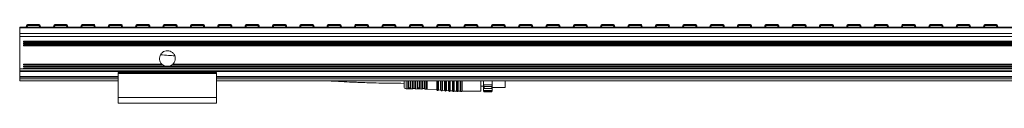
# Model space of a CAD drawing. Header units: millimetres. Extents: x -1079 to 3321, y 211 to 861.
# Tile 3 of 12: x -253 to 247, y 526 to 566. Entities that reach past the tile are written whole.
import ezdxf

# ---------------------------------------------------------------- set-up
doc = ezdxf.new("R2010")
doc.units = ezdxf.units.MM

# ---------------------------------------------------------------- blocks, each defined once
blk = doc.blocks.new('Drawing View2')
at = {"color": 7, "linetype": 'Continuous', "lineweight": 18}
for p, q in [((843.74, 27.17), (-156.26, 27.17)), ((-156.26, 27.17), (-156.26, 26.92)), ((843.74, 26.92), (-156.26, 26.92)), ((-156.26, 26.92), (-156.26, 23.96)), ((-152.94, 27.17), (-152.82, 28.08)), ((-152.33, 28.08), (-152.44, 27.17)), ((-152.33, 28.08), (-152.33, 28.52)), ((-152.33, 28.52), (-146.31, 28.52)), ((-146.31, 28.08), (-152.33, 28.08)), ((-146.31, 28.08), (-146.31, 28.52)), ((-146.19, 27.17), (-146.31, 28.08)), ((-145.81, 28.08), (-145.7, 27.17)), ((-139.05, 27.17), (-138.93, 28.08)), ((-138.44, 28.08), (-138.56, 27.17)), ((-138.44, 28.08), (-138.44, 28.52)), ((-138.44, 28.52), (-132.42, 28.52)), ((-132.42, 28.08), (-138.44, 28.08)), ((-132.42, 28.08), (-132.42, 28.52)), ((-132.3, 27.17), (-132.42, 28.08)), ((-131.92, 28.08), (-131.81, 27.17)), ((-125.16, 27.17), (-125.05, 28.08)), ((-124.55, 28.08), (-124.67, 27.17)), ((-124.55, 28.08), (-124.55, 28.52)), ((-124.55, 28.52), (-118.53, 28.52)), ((-118.53, 28.08), (-124.55, 28.08)), ((-118.53, 28.08), (-118.53, 28.52)), ((-118.41, 27.17), (-118.53, 28.08)), ((-118.03, 28.08), (-117.92, 27.17)), ((-111.27, 27.17), (-111.16, 28.08)), ((-110.66, 28.08), (-110.78, 27.17)), ((-110.66, 28.08), (-110.66, 28.52)), ((-110.66, 28.52), (-104.64, 28.52)), ((-104.64, 28.08), (-110.66, 28.08)), ((-104.64, 28.08), (-104.64, 28.52)), ((-104.52, 27.17), (-104.64, 28.08)), ((-104.15, 28.08), (-104.03, 27.17)), ((-97.38, 27.17), (-97.27, 28.08)), ((-96.77, 28.08), (-96.89, 27.17)), ((-96.77, 28.08), (-96.77, 28.52)), ((-96.77, 28.52), (-90.75, 28.52)), ((-90.75, 28.08), (-96.77, 28.08)), ((-90.75, 28.08), (-90.75, 28.52)), ((-90.64, 27.17), (-90.75, 28.08)), ((-90.26, 28.08), (-90.14, 27.17)), ((-83.5, 27.17), (-83.38, 28.08)), ((-82.88, 28.08), (-83, 27.17)), ((-82.88, 28.08), (-82.88, 28.52)), ((-82.88, 28.52), (-76.86, 28.52)), ((-76.86, 28.08), (-82.88, 28.08)), ((-76.86, 28.08), (-76.86, 28.52)), ((-76.75, 27.17), (-76.86, 28.08)), ((-76.37, 28.08), (-76.25, 27.17)), ((-69.61, 27.17), (-69.49, 28.08)), ((-68.99, 28.08), (-69.11, 27.17)), ((-68.99, 28.08), (-68.99, 28.52)), ((-68.99, 28.52), (-62.97, 28.52)), ((-62.97, 28.08), (-68.99, 28.08)), ((-62.97, 28.08), (-62.97, 28.52)), ((-62.86, 27.17), (-62.97, 28.08)), ((-62.48, 28.08), (-62.36, 27.17)), ((-55.72, 27.17), (-55.6, 28.08)), ((-55.11, 28.08), (-55.22, 27.17)), ((-55.11, 28.08), (-55.11, 28.52)), ((-55.11, 28.52), (-49.09, 28.52)), ((-49.09, 28.08), (-55.11, 28.08)), ((-49.09, 28.08), (-49.09, 28.52)), ((-48.97, 27.17), (-49.09, 28.08)), ((-48.59, 28.08), (-48.47, 27.17)), ((-41.83, 27.17), (-41.71, 28.08)), ((-41.22, 28.08), (-41.33, 27.17)), ((-41.22, 28.08), (-41.22, 28.52)), ((-41.22, 28.52), (-35.2, 28.52)), ((-35.2, 28.08), (-41.22, 28.08)), ((-35.2, 28.08), (-35.2, 28.52)), ((-35.08, 27.17), (-35.2, 28.08)), ((-34.7, 28.08), (-34.58, 27.17)), ((-27.94, 27.17), (-27.82, 28.08)), ((-27.33, 28.08), (-27.44, 27.17)), ((-27.33, 28.08), (-27.33, 28.52)), ((-27.33, 28.52), (-21.31, 28.52)), ((-21.31, 28.08), (-27.33, 28.08)), ((-21.31, 28.08), (-21.31, 28.52)), ((-21.19, 27.17), (-21.31, 28.08)), ((-20.81, 28.08), (-20.7, 27.17)), ((-14.05, 27.17), (-13.93, 28.08)), ((-13.44, 28.08), (-13.56, 27.17)), ((-13.44, 28.08), (-13.44, 28.52)), ((-13.44, 28.52), (-7.42, 28.52)), ((-7.42, 28.08), (-13.44, 28.08)), ((-7.42, 28.08), (-7.42, 28.52)), ((-7.3, 27.17), (-7.42, 28.08)), ((-6.92, 28.08), (-6.81, 27.17)), ((-0.16, 27.17), (-0.05, 28.08)), ((0.45, 28.08), (0.33, 27.17)), ((0.45, 28.08), (0.45, 28.52)), ((0.45, 28.52), (6.47, 28.52)), ((6.47, 28.08), (0.45, 28.08)), ((6.47, 28.08), (6.47, 28.52)), ((6.59, 27.17), (6.47, 28.08)), ((6.97, 28.08), (7.08, 27.17)), ((13.73, 27.17), (13.84, 28.08)), ((14.34, 28.08), (14.22, 27.17)), ((14.34, 28.08), (14.34, 28.52)), ((14.34, 28.52), (20.36, 28.52)), ((20.36, 28.08), (14.34, 28.08)), ((20.36, 28.08), (20.36, 28.52)), ((20.48, 27.17), (20.36, 28.08)), ((20.85, 28.08), (20.97, 27.17)), ((27.62, 27.17), (27.73, 28.08)), ((28.23, 28.08), (28.11, 27.17)), ((28.23, 28.08), (28.23, 28.52)), ((28.23, 28.52), (34.25, 28.52)), ((34.25, 28.08), (28.23, 28.08)), ((34.25, 28.08), (34.25, 28.52)), ((34.36, 27.17), (34.25, 28.08)), ((34.74, 28.08), (34.86, 27.17)), ((41.5, 27.17), (41.62, 28.08)), ((42.12, 28.08), (42, 27.17)), ((42.12, 28.08), (42.12, 28.52)), ((42.12, 28.52), (48.14, 28.52)), ((48.14, 28.08), (42.12, 28.08)), ((48.14, 28.08), (48.14, 28.52)), ((48.25, 27.17), (48.14, 28.08)), ((48.63, 28.08), (48.75, 27.17)), ((55.39, 27.17), (55.51, 28.08)), ((56.01, 28.08), (55.89, 27.17)), ((56.01, 28.08), (56.01, 28.52)), ((56.01, 28.52), (62.03, 28.52)), ((62.03, 28.08), (56.01, 28.08)), ((62.03, 28.08), (62.03, 28.52)), ((62.14, 27.17), (62.03, 28.08)), ((62.52, 28.08), (62.64, 27.17)), ((69.28, 27.17), (69.4, 28.08)), ((69.89, 28.08), (69.78, 27.17)), ((69.89, 28.08), (69.89, 28.52)), ((69.89, 28.52), (75.91, 28.52)), ((75.91, 28.08), (69.89, 28.08)), ((75.91, 28.08), (75.91, 28.52)), ((76.03, 27.17), (75.91, 28.08)), ((76.41, 28.08), (76.53, 27.17)), ((83.17, 27.17), (83.29, 28.08)), ((83.78, 28.08), (83.67, 27.17)), ((83.78, 28.08), (83.78, 28.52)), ((83.78, 28.52), (89.8, 28.52)), ((89.8, 28.08), (83.78, 28.08)), ((89.8, 28.08), (89.8, 28.52)), ((89.92, 27.17), (89.8, 28.08)), ((90.3, 28.08), (90.42, 27.17)), ((97.06, 27.17), (97.18, 28.08)), ((97.67, 28.08), (97.56, 27.17)), ((97.67, 28.08), (97.67, 28.52)), ((97.67, 28.52), (103.69, 28.52)), ((103.69, 28.08), (97.67, 28.08)), ((103.69, 28.08), (103.69, 28.52)), ((103.81, 27.17), (103.69, 28.08)), ((104.19, 28.08), (104.3, 27.17)), ((110.95, 27.17), (111.07, 28.08)), ((111.56, 28.08), (111.44, 27.17)), ((111.56, 28.08), (111.56, 28.52)), ((111.56, 28.52), (117.58, 28.52)), ((117.58, 28.08), (111.56, 28.08)), ((117.58, 28.08), (117.58, 28.52)), ((117.7, 27.17), (117.58, 28.08)), ((118.08, 28.08), (118.19, 27.17)), ((124.84, 27.17), (124.95, 28.08)), ((125.45, 28.08), (125.33, 27.17)), ((125.45, 28.08), (125.45, 28.52)), ((125.45, 28.52), (131.47, 28.52)), ((131.47, 28.08), (125.45, 28.08)), ((131.47, 28.08), (131.47, 28.52)), ((131.59, 27.17), (131.47, 28.08)), ((131.97, 28.08), (132.08, 27.17)), ((138.73, 27.17), (138.84, 28.08)), ((139.34, 28.08), (139.22, 27.17)), ((139.34, 28.08), (139.34, 28.52)), ((139.34, 28.52), (145.36, 28.52)), ((145.36, 28.08), (139.34, 28.08)), ((145.36, 28.08), (145.36, 28.52)), ((145.48, 27.17), (145.36, 28.08)), ((145.85, 28.08), (145.97, 27.17)), ((152.62, 27.17), (152.73, 28.08)), ((153.23, 28.08), (153.11, 27.17)), ((153.23, 28.08), (153.23, 28.52)), ((153.23, 28.52), (159.25, 28.52)), ((159.25, 28.08), (153.23, 28.08)), ((159.25, 28.08), (159.25, 28.52)), ((159.36, 27.17), (159.25, 28.08)), ((159.74, 28.08), (159.86, 27.17)), ((166.5, 27.17), (166.62, 28.08)), ((167.12, 28.08), (167, 27.17)), ((167.12, 28.08), (167.12, 28.52)), ((167.12, 28.52), (173.14, 28.52)), ((173.14, 28.08), (167.12, 28.08)), ((173.14, 28.08), (173.14, 28.52)), ((173.25, 27.17), (173.14, 28.08)), ((173.63, 28.08), (173.75, 27.17)), ((180.39, 27.17), (180.51, 28.08)), ((181.01, 28.08), (180.89, 27.17)), ((181.01, 28.08), (181.01, 28.52)), ((181.01, 28.52), (187.03, 28.52)), ((187.03, 28.08), (181.01, 28.08)), ((187.03, 28.08), (187.03, 28.52)), ((187.14, 27.17), (187.03, 28.08)), ((187.52, 28.08), (187.64, 27.17)), ((194.28, 27.17), (194.4, 28.08)), ((194.89, 28.08), (194.78, 27.17)), ((194.89, 28.08), (194.89, 28.52)), ((194.89, 28.52), (200.91, 28.52)), ((200.91, 28.08), (194.89, 28.08)), ((200.91, 28.08), (200.91, 28.52)), ((201.03, 27.17), (200.91, 28.08)), ((201.41, 28.08), (201.53, 27.17)), ((208.17, 27.17), (208.29, 28.08)), ((208.78, 28.08), (208.67, 27.17)), ((208.78, 28.08), (208.78, 28.52)), ((208.78, 28.52), (214.8, 28.52)), ((214.8, 28.08), (208.78, 28.08)), ((214.8, 28.08), (214.8, 28.52)), ((214.92, 27.17), (214.8, 28.08)), ((215.3, 28.08), (215.42, 27.17)), ((222.06, 27.17), (222.18, 28.08)), ((222.67, 28.08), (222.56, 27.17)), ((222.67, 28.08), (222.67, 28.52)), ((222.67, 28.52), (228.69, 28.52)), ((228.69, 28.08), (222.67, 28.08)), ((228.69, 28.08), (228.69, 28.52)), ((228.81, 27.17), (228.69, 28.08)), ((229.19, 28.08), (229.3, 27.17)), ((235.95, 27.17), (236.07, 28.08)), ((236.56, 28.08), (236.44, 27.17)), ((236.56, 28.08), (236.56, 28.52)), ((236.56, 28.52), (242.58, 28.52)), ((242.58, 28.08), (236.56, 28.08)), ((242.58, 28.08), (242.58, 28.52)), ((242.7, 27.17), (242.58, 28.08)), ((243.08, 28.08), (243.19, 27.17)), ((249.84, 27.17), (249.95, 28.08)), ((250.45, 28.08), (250.33, 27.17)), ((250.45, 28.08), (250.45, 28.52)), ((250.45, 28.52), (256.47, 28.52)), ((256.47, 28.08), (250.45, 28.08)), ((256.47, 28.08), (256.47, 28.52)), ((256.59, 27.17), (256.47, 28.08)), ((256.97, 28.08), (257.08, 27.17)), ((263.73, 27.17), (263.84, 28.08)), ((264.34, 28.08), (264.22, 27.17)), ((264.34, 28.08), (264.34, 28.52)), ((264.34, 28.52), (270.36, 28.52)), ((270.36, 28.08), (264.34, 28.08)), ((270.36, 28.08), (270.36, 28.52)), ((270.48, 27.17), (270.36, 28.08)), ((270.85, 28.08), (270.97, 27.17)), ((277.62, 27.17), (277.73, 28.08)), ((278.23, 28.08), (278.11, 27.17)), ((278.23, 28.08), (278.23, 28.52)), ((278.23, 28.52), (284.25, 28.52)), ((284.25, 28.08), (278.23, 28.08)), ((284.25, 28.08), (284.25, 28.52)), ((284.36, 27.17), (284.25, 28.08)), ((284.74, 28.08), (284.86, 27.17)), ((291.5, 27.17), (291.62, 28.08)), ((292.12, 28.08), (292, 27.17)), ((292.12, 28.08), (292.12, 28.52)), ((292.12, 28.52), (298.14, 28.52)), ((298.14, 28.08), (292.12, 28.08)), ((298.14, 28.08), (298.14, 28.52)), ((298.25, 27.17), (298.14, 28.08)), ((298.63, 28.08), (298.75, 27.17)), ((305.39, 27.17), (305.51, 28.08)), ((306.01, 28.08), (305.89, 27.17)), ((306.01, 28.08), (306.01, 28.52)), ((306.01, 28.52), (312.03, 28.52)), ((312.03, 28.08), (306.01, 28.08)), ((312.03, 28.08), (312.03, 28.52)), ((312.14, 27.17), (312.03, 28.08)), ((312.52, 28.08), (312.64, 27.17)), ((319.28, 27.17), (319.4, 28.08)), ((319.89, 28.08), (319.78, 27.17)), ((319.89, 28.08), (319.89, 28.52)), ((319.89, 28.52), (325.91, 28.52)), ((325.91, 28.08), (319.89, 28.08)), ((325.91, 28.08), (325.91, 28.52)), ((326.03, 27.17), (325.91, 28.08)), ((326.41, 28.08), (326.53, 27.17)), ((333.17, 27.17), (333.29, 28.08)), ((333.78, 28.08), (333.67, 27.17)), ((333.78, 28.08), (333.78, 28.52)), ((333.78, 28.52), (339.8, 28.52)), ((339.8, 28.08), (333.78, 28.08)), ((339.8, 28.08), (339.8, 28.52)), ((339.92, 27.17), (339.8, 28.08)), ((340.3, 28.08), (340.42, 27.17)), ((843.74, 23.96), (-156.26, 23.96)), ((-156.26, 23.96), (-156.26, 22.43)), ((843.74, 22.43), (-156.26, 22.43)), ((-156.26, 22.43), (-156.26, 6.05)), ((841.74, 20.07), (-154.26, 20.07)), ((-154.26, 20.07), (-154.26, 19.67)), ((841.74, 19.67), (-154.26, 19.67)), ((841.74, 19.08), (-154.26, 19.08)), ((-154.26, 19.08), (-154.26, 18.69)), ((841.74, 18.69), (-154.26, 18.69)), ((841.74, 18.1), (-154.26, 18.1)), ((-154.26, 18.1), (-154.26, 17.7)), ((841.74, 17.7), (-154.26, 17.7)), ((-154.26, 6.05), (-156.26, 6.05)), ((843.74, 5.11), (-156.26, 5.11)), ((-156.26, 5.11), (-156.26, 4.75)), ((-84.07, 8.45), (-154.26, 8.45)), ((-154.26, 8.45), (-154.26, 8.05)), ((-83.6, 8.05), (-154.26, 8.05)), ((-82.36, 7.45), (-154.26, 7.45)), ((-154.26, 7.45), (-154.26, 7.05)), ((841.74, 7.05), (-154.26, 7.05)), ((841.74, 6.45), (-154.26, 6.45)), ((-154.26, 6.45), (-154.26, 6.05)), ((841.74, 6.05), (-154.26, 6.05)), ((767.64, 7.45), (-82.36, 7.45)), ((766.4, 8.05), (-78.93, 8.05)), ((765.93, 8.45), (-78.45, 8.45)), ((843.74, 4.75), (-156.26, 4.75)), ((-106.26, 2.18), (-156.26, 2.18)), ((-156.26, 2.18), (-156.26, 1.93)), ((-156.26, 1.93), (-156.26, 1)), ((-106.26, 1.93), (-156.26, 1.93)), ((-156.26, 1), (-156.26, 0)), ((-106.26, 1), (-156.26, 1)), ((-106.26, 0), (-156.26, 0)), ((-56.26, 4.24), (-106.26, 4.24)), ((-106.26, 4.24), (-106.26, 3.74)), ((-56.26, 3.74), (-106.26, 3.74)), ((-106.26, 3.74), (-106.26, -8.43)), ((-56.26, 4.24), (-56.26, 3.74)), ((-56.26, 3.74), (-56.26, -8.43)), ((743.74, 2.18), (-56.26, 2.18)), ((743.74, 1.93), (-56.26, 1.93)), ((743.74, 1), (-56.26, 1)), ((743.74, 0), (-56.26, 0)), ((38.94, 0), (38.94, -3.05)), ((39.92, 0), (39.92, -4.05)), ((40.77, -3.72), (40.77, 0)), ((41.14, 0), (41.14, -3.5)), ((41.94, -3.5), (41.94, 0)), ((42.12, 0), (42.12, -3.62)), ((42.31, 0), (42.31, -3.74)), ((43.18, 0), (43.16, -0.13)), ((43.35, -0.08), (43.36, 0)), ((43.54, -0.03), (43.55, 0)), ((44.33, 0), (44.34, -0.03)), ((44.51, 0), (44.53, -0.08)), ((44.72, -0.13), (44.69, 0)), ((45.54, -3.76), (45.54, 0)), ((45.74, -3.62), (45.74, 0)), ((45.94, 0), (45.94, -3.47)), ((46.93, 0), (46.93, -3.63)), ((47.13, 0), (47.13, -3.79)), ((47.97, 0), (47.94, -0.15)), ((48.14, -0.09), (48.15, 0)), ((48.34, -0.03), (48.35, 0)), ((49.13, 0), (49.14, -0.03)), ((49.51, 0), (49.52, -0.03)), ((50.22, -4.22), (50.22, 0)), ((50.66, 0), (50.66, -4.23)), ((55.48, -4.58), (55.48, 0)), ((55.65, 0), (55.65, -4.71)), ((56.2, 0), (56.2, -4.75)), ((56.39, 0), (56.39, -4.64)), ((57.48, -4.72), (57.48, 0)), ((57.65, 0), (57.65, -4.85)), ((58.2, 0), (58.2, -4.89)), ((59.48, -4.86), (59.48, 0)), ((59.65, 0), (59.65, -5)), ((60.2, 0), (60.2, -5.03)), ((60.39, 0), (60.39, -4.93)), ((61.48, -5.01), (61.48, 0)), ((62.2, 0), (62.2, -5.18)), ((62.39, 0), (62.39, -5.07)), ((63.48, -5.15), (63.48, 0)), ((63.65, 0), (63.65, -5.28)), ((64.21, 0), (64.21, -5.3)), ((64.4, 0), (64.4, -5.18)), ((65.48, -5.18), (65.48, 0)), ((65.66, 0), (65.66, -5.3)), ((66.21, 0), (66.21, -5.3)), ((66.4, 0), (66.4, -5.18)), ((67.48, -5.18), (67.48, 0)), ((67.66, 0), (67.66, -5.3)), ((68.21, 0), (68.21, -5.3)), ((68.4, 0), (68.4, -5.18)), ((77.94, -5.18), (77.94, 0)), ((90.24, -3.43), (90.24, 0)), ((39.92, -4.05), (43.16, -4.1)), ((40.96, -3.61), (40.96, 0)), ((41.43, -3.92), (41.63, -3.92)), ((41.44, -3.59), (41.64, -3.59)), ((41.44, -3.75), (41.44, -3.59)), ((41.44, -3.75), (41.64, -3.76)), ((41.64, -3.76), (41.64, -3.59)), ((43.16, -4.1), (43.16, -0.13)), ((43.35, -0.08), (43.35, -3.96)), ((43.54, -0.03), (43.54, -3.83)), ((43.54, -3.83), (44.34, -3.83)), ((44.34, -3.83), (44.34, -0.03)), ((44.53, -3.98), (44.53, -0.08)), ((44.72, -0.13), (44.72, -4.13)), ((44.72, -4.13), (47.94, -4.18)), ((46.44, -3.57), (46.24, -3.57)), ((46.44, -3.76), (46.24, -3.76)), ((46.24, -3.79), (46.44, -3.79)), ((46.44, -3.76), (46.44, -3.79)), ((46.74, -3.47), (46.74, 0)), ((47.94, -4.18), (47.94, -0.15)), ((48.14, -0.09), (48.14, -4)), ((48.34, -0.03), (48.34, -3.83)), ((48.34, -3.83), (49.14, -3.83)), ((49.14, -3.83), (49.14, -0.03)), ((49.33, 0), (49.34, -0.02)), ((49.33, 0), (49.34, -0.1)), ((49.33, -0.03), (49.33, 0)), ((49.34, -0.02), (49.33, -0.03)), ((49.34, -4.02), (49.34, -0.1)), ((49.53, -0.16), (49.52, -0.03)), ((49.53, -0.16), (49.53, -4.2)), ((49.53, -4.2), (50.22, -4.22)), ((50.66, -4.23), (55.48, -4.58)), ((56.39, -4.64), (57.48, -4.72)), ((58.39, 0), (58.39, -4.79)), ((58.39, -4.79), (59.48, -4.86)), ((60.39, -4.93), (61.48, -5.01)), ((61.65, 0), (61.65, -5.14)), ((77.94, -2.76), (79.24, -2.76)), ((79.24, 0), (79.24, -2.02)), ((79.24, -2.02), (83.74, -2.02)), ((79.54, -2.85), (79.24, -2.02)), ((79.24, -2.02), (79.24, -3.78)), ((79.24, -3.78), (79.54, -3.95)), ((79.24, -3.78), (79.24, -4.92)), ((79.24, -4.92), (83.74, -4.92)), ((79.54, -5.47), (79.24, -4.92)), ((79.24, -4.92), (79.24, -5.03)), ((79.54, -2.85), (83.44, -2.85)), ((79.54, -2.85), (79.54, -3.33)), ((79.54, -3.33), (79.54, -3.95)), ((79.54, -3.95), (83.44, -3.95)), ((83.74, -2.02), (83.44, -2.85)), ((83.44, -3.33), (83.44, -2.85)), ((83.44, -3.95), (83.44, -3.33)), ((83.44, -3.95), (83.74, -3.78)), ((83.74, -4.92), (83.44, -5.47)), ((83.74, -2.02), (83.74, 0)), ((83.74, -3.78), (83.74, -2.02)), ((83.74, -3.43), (84.09, -3.43)), ((83.74, -4.92), (83.74, -3.78)), ((83.74, -5.03), (83.74, -4.92)), ((84.09, -3.43), (84.27, -3.43)), ((84.28, -3.43), (85.09, -3.43)), ((85.09, -3.43), (85.27, -3.43)), ((85.28, -3.43), (86.09, -3.43)), ((86.09, -3.43), (86.27, -3.43)), ((86.28, -3.43), (87.09, -3.43)), ((87.09, -3.43), (87.27, -3.43)), ((87.28, -3.43), (88.09, -3.43)), ((88.09, -3.43), (88.27, -3.43)), ((88.28, -3.43), (89.09, -3.43)), ((89.09, -3.43), (90.24, -3.43)), ((-56.26, -8.43), (-106.26, -8.43)), ((-106.26, -8.43), (-106.26, -11.43)), ((-56.26, -8.43), (-56.26, -11.43)), ((62.39, -5.07), (63.48, -5.15)), ((64.4, -5.18), (65.48, -5.18)), ((66.4, -5.18), (67.48, -5.18)), ((68.4, -5.18), (77.94, -5.18)), ((79.24, -5.03), (79.54, -5.53)), ((79.54, -5.47), (83.44, -5.47)), ((79.54, -5.47), (79.54, -5.53)), ((79.54, -5.53), (83.44, -5.53)), ((83.44, -5.53), (83.74, -5.03)), ((83.44, -5.53), (83.44, -5.47)), ((-56.26, -11.43), (-106.26, -11.43))]:
    blk.add_line(p, q, dxfattribs=at)
at = {"color": 7, "linetype": 'Continuous', "lineweight": 18, "flags": 128}
blk.add_lwpolyline([(46.23, -3.98), (46.35, -3.99), (46.43, -3.99)], dxfattribs=at)
at = {"color": 7, "linetype": 'Continuous', "lineweight": 18}
for centre, radius, start, end in [((-152.33, 28.02), 0.5, 90, 172.725), ((-152.58, 27.09), 1.03, 76.041, 103.959), ((-146.31, 28.02), 0.5, 7.275, 90), ((-146.06, 27.09), 1.03, 76.041, 103.959), ((-138.44, 28.02), 0.5, 90, 172.725), ((-138.69, 27.09), 1.03, 76.041, 103.959), ((-132.42, 28.02), 0.5, 7.275, 90), ((-132.17, 27.09), 1.03, 76.041, 103.959), ((-124.55, 28.02), 0.5, 90, 172.725), ((-124.8, 27.09), 1.03, 76.041, 103.959), ((-118.53, 28.02), 0.5, 7.275, 90), ((-118.28, 27.09), 1.03, 76.041, 103.959), ((-110.66, 28.02), 0.5, 90, 172.725), ((-110.91, 27.09), 1.03, 76.041, 103.959), ((-104.64, 28.02), 0.5, 7.275, 90), ((-104.39, 27.09), 1.03, 76.041, 103.959), ((-96.77, 28.02), 0.5, 90, 172.725), ((-97.02, 27.09), 1.03, 76.041, 103.959), ((-90.75, 28.02), 0.5, 7.275, 90), ((-90.5, 27.09), 1.03, 76.041, 103.959), ((-82.88, 28.02), 0.5, 90, 172.725), ((-83.13, 27.09), 1.03, 76.041, 103.959), ((-76.86, 28.02), 0.5, 7.275, 90), ((-76.62, 27.09), 1.03, 76.041, 103.959), ((-68.99, 28.02), 0.5, 90, 172.725), ((-69.24, 27.09), 1.03, 76.041, 103.959), ((-62.97, 28.02), 0.5, 7.275, 90), ((-62.73, 27.09), 1.03, 76.041, 103.959), ((-55.11, 28.02), 0.5, 90, 172.725), ((-55.35, 27.09), 1.03, 76.041, 103.959), ((-49.09, 28.02), 0.5, 7.275, 90), ((-48.84, 27.09), 1.03, 76.041, 103.959), ((-41.22, 28.02), 0.5, 90, 172.725), ((-41.46, 27.09), 1.03, 76.041, 103.959), ((-35.2, 28.02), 0.5, 7.275, 90), ((-34.95, 27.09), 1.03, 76.041, 103.959), ((-27.33, 28.02), 0.5, 90, 172.725), ((-27.58, 27.09), 1.03, 76.041, 103.959), ((-21.31, 28.02), 0.5, 7.275, 90), ((-21.06, 27.09), 1.03, 76.041, 103.959), ((-13.44, 28.02), 0.5, 90, 172.725), ((-13.69, 27.09), 1.03, 76.041, 103.959), ((-7.42, 28.02), 0.5, 7.275, 90), ((-7.17, 27.09), 1.03, 76.041, 103.959), ((0.45, 28.02), 0.5, 90, 172.725), ((0.2, 27.09), 1.03, 76.041, 103.959), ((6.47, 28.02), 0.5, 7.275, 90), ((6.72, 27.09), 1.03, 76.041, 103.959), ((14.34, 28.02), 0.5, 90, 172.725), ((14.09, 27.09), 1.03, 76.041, 103.959), ((20.36, 28.02), 0.5, 7.275, 90), ((20.61, 27.09), 1.03, 76.041, 103.959), ((28.23, 28.02), 0.5, 90, 172.725), ((27.98, 27.09), 1.03, 76.041, 103.959), ((34.25, 28.02), 0.5, 7.275, 90), ((34.5, 27.09), 1.03, 76.041, 103.959), ((42.12, 28.02), 0.5, 90, 172.725), ((41.87, 27.09), 1.03, 76.041, 103.959), ((48.14, 28.02), 0.5, 7.275, 90), ((48.38, 27.09), 1.03, 76.041, 103.959), ((56.01, 28.02), 0.5, 90, 172.725), ((55.76, 27.09), 1.03, 76.041, 103.959), ((62.03, 28.02), 0.5, 7.275, 90), ((62.27, 27.09), 1.03, 76.041, 103.959), ((69.89, 28.02), 0.5, 90, 172.725), ((69.65, 27.09), 1.03, 76.041, 103.959), ((75.91, 28.02), 0.5, 7.275, 90), ((76.16, 27.09), 1.03, 76.041, 103.959), ((83.78, 28.02), 0.5, 90, 172.725), ((83.54, 27.09), 1.03, 76.041, 103.959), ((89.8, 28.02), 0.5, 7.275, 90), ((90.05, 27.09), 1.03, 76.041, 103.959), ((97.67, 28.02), 0.5, 90, 172.725), ((97.42, 27.09), 1.03, 76.041, 103.959), ((103.69, 28.02), 0.5, 7.275, 90), ((103.94, 27.09), 1.03, 76.041, 103.959), ((111.56, 28.02), 0.5, 90, 172.725), ((111.31, 27.09), 1.03, 76.041, 103.959), ((117.58, 28.02), 0.5, 7.275, 90), ((117.83, 27.09), 1.03, 76.041, 103.959), ((125.45, 28.02), 0.5, 90, 172.725), ((125.2, 27.09), 1.03, 76.041, 103.959), ((131.47, 28.02), 0.5, 7.275, 90), ((131.72, 27.09), 1.03, 76.041, 103.959), ((139.34, 28.02), 0.5, 90, 172.725), ((139.09, 27.09), 1.03, 76.041, 103.959), ((145.36, 28.02), 0.5, 7.275, 90), ((145.61, 27.09), 1.03, 76.041, 103.959), ((153.23, 28.02), 0.5, 90, 172.725), ((152.98, 27.09), 1.03, 76.041, 103.959), ((159.25, 28.02), 0.5, 7.275, 90), ((159.5, 27.09), 1.03, 76.041, 103.959), ((167.12, 28.02), 0.5, 90, 172.725), ((166.87, 27.09), 1.03, 76.041, 103.959), ((173.14, 28.02), 0.5, 7.275, 90), ((173.38, 27.09), 1.03, 76.041, 103.959), ((181.01, 28.02), 0.5, 90, 172.725), ((180.76, 27.09), 1.03, 76.041, 103.959), ((187.03, 28.02), 0.5, 7.275, 90), ((187.27, 27.09), 1.03, 76.041, 103.959), ((194.89, 28.02), 0.5, 90, 172.725), ((194.65, 27.09), 1.03, 76.041, 103.959), ((200.91, 28.02), 0.5, 7.275, 90), ((201.16, 27.09), 1.03, 76.041, 103.959), ((208.78, 28.02), 0.5, 90, 172.725), ((208.54, 27.09), 1.03, 76.041, 103.959), ((214.8, 28.02), 0.5, 7.275, 90), ((215.05, 27.09), 1.03, 76.041, 103.959), ((222.67, 28.02), 0.5, 90, 172.725), ((222.42, 27.09), 1.03, 76.041, 103.959), ((228.69, 28.02), 0.5, 7.275, 90), ((228.94, 27.09), 1.03, 76.041, 103.959), ((236.56, 28.02), 0.5, 90, 172.725), ((236.31, 27.09), 1.03, 76.041, 103.959), ((242.58, 28.02), 0.5, 7.275, 90), ((242.83, 27.09), 1.03, 76.041, 103.959), ((250.45, 28.02), 0.5, 90, 172.725), ((250.2, 27.09), 1.03, 76.041, 103.959), ((256.47, 28.02), 0.5, 7.275, 90), ((256.72, 27.09), 1.03, 76.041, 103.959), ((264.34, 28.02), 0.5, 90, 172.725), ((264.09, 27.09), 1.03, 76.041, 103.959), ((270.36, 28.02), 0.5, 7.275, 90), ((270.61, 27.09), 1.03, 76.041, 103.959), ((278.23, 28.02), 0.5, 90, 172.725), ((277.98, 27.09), 1.03, 76.041, 103.959), ((284.25, 28.02), 0.5, 7.275, 90), ((284.5, 27.09), 1.03, 76.041, 103.959), ((292.12, 28.02), 0.5, 90, 172.725), ((291.87, 27.09), 1.03, 76.041, 103.959), ((298.14, 28.02), 0.5, 7.275, 90), ((298.38, 27.09), 1.03, 76.041, 103.959), ((306.01, 28.02), 0.5, 90, 172.725), ((305.76, 27.09), 1.03, 76.041, 103.959), ((312.03, 28.02), 0.5, 7.275, 90), ((312.27, 27.09), 1.03, 76.041, 103.959), ((319.89, 28.02), 0.5, 90, 172.725), ((319.65, 27.09), 1.03, 76.041, 103.959), ((325.91, 28.02), 0.5, 7.275, 90), ((326.16, 27.09), 1.03, 76.041, 103.959), ((333.78, 28.02), 0.5, 90, 172.725), ((333.54, 27.09), 1.03, 76.041, 103.959), ((339.8, 28.02), 0.5, 7.275, 90), ((340.05, 27.09), 1.03, 76.041, 103.959), ((39.94, -3.05), 1, 180, 269.0586), ((43.16, -3.9), 0.2, 269.0586, 340.936), ((43.54, -4.03), 0.2, 90, 160.936), ((44.34, -4.03), 0.2, 15.2108, 90), ((44.72, -3.93), 0.2, 195.2108, 269.0586), ((47.94, -3.98), 0.2, 269.0586, 352.5192), ((48.34, -4.03), 0.2, 90, 172.5192), ((49.14, -4.03), 0.2, 3.7061, 90), ((49.54, -4), 0.2, 183.7061, 269.0586), ((50.09, -12.21), 8, 85.9282, 89.0586), ((55.47, -4.78), 0.2, 19.5063, 85.9282), ((55.94, -4.61), 0.3, 199.5063, 332.35), ((56.38, -4.84), 0.2, 85.9282, 152.35), ((57.47, -4.92), 0.2, 19.5063, 85.9282), ((57.94, -4.75), 0.3, 199.5063, 332.35), ((58.38, -4.99), 0.2, 85.9282, 152.35), ((59.47, -5.06), 0.2, 19.5063, 85.9282), ((59.94, -4.9), 0.3, 199.5063, 332.35), ((60.38, -5.13), 0.2, 85.9282, 152.35), ((61.47, -5.2), 0.2, 19.5063, 85.9282), ((61.94, -5.04), 0.3, 199.5063, 332.35), ((62.38, -5.27), 0.2, 85.9282, 152.35), ((63.47, -5.35), 0.2, 19.5063, 85.9282), ((63.94, -5.18), 0.3, 199.5063, 336.4218), ((64.4, -5.38), 0.2, 90, 156.4218), ((65.48, -5.38), 0.2, 23.5782, 90), ((65.94, -5.18), 0.3, 203.5782, 336.4218), ((66.4, -5.38), 0.2, 90, 156.4218), ((67.48, -5.38), 0.2, 23.5782, 90), ((67.94, -5.18), 0.3, 203.5782, 336.4218), ((68.4, -5.38), 0.2, 90, 156.4218)]:
    blk.add_arc(centre, radius, start, end, dxfattribs=at)
for points, knots in [([(-84.07, 8.45), (-84.08, 8.46), (-84.41, 8.79), (-84.95, 9.55), (-85.32, 10.87), (-85.23, 12.23), (-84.7, 13.5), (-83.77, 14.52), (-82.56, 15.17), (-81.21, 15.38), (-79.87, 15.13), (-78.69, 14.46), (-77.79, 13.44), (-77.34, 12.32), (-77.21, 11.14), (-77.42, 9.95), (-77.93, 9), (-78.35, 8.56), (-78.45, 8.45)], [0, 0, 0, 0, 0.002626, 0.073692, 0.144926, 0.216452, 0.288293, 0.360232, 0.431855, 0.502856, 0.573359, 0.64387, 0.71488, 0.786501, 0.832345, 0.903899, 0.975461, 1, 1, 1, 1]), ([(-77.58, 12.67), (-78.64, 12.75), (-81.02, 12.94), (-83.41, 13.1), (-84.73, 13.18)], [0, 0, 0, 0, 0.4445, 1, 1, 1, 1]), ([(-156.26, 6.05), (-156.26, 5.87), (-156.26, 5.54), (-156.26, 5.24), (-156.26, 5.11)], [0, 0, 0, 0, 0.569732, 1, 1, 1, 1]), ([(-83.6, 8.05), (-83.6, 8.05), (-83.6, 8.05), (-83.61, 8.06), (-83.64, 8.08), (-83.71, 8.13), (-83.78, 8.19), (-83.87, 8.27), (-83.95, 8.34), (-84.02, 8.4), (-84.05, 8.43), (-84.07, 8.45), (-84.07, 8.45), (-84.07, 8.45)], [0, 0, 0, 0, 0.006418, 0.055532, 0.126571, 0.236787, 0.409604, 0.496195, 0.679192, 0.786119, 0.869168, 0.934776, 1, 1, 1, 1]), ([(-82.36, 7.45), (-82.58, 7.53), (-83.02, 7.67), (-83.41, 7.93), (-83.6, 8.05)], [0, 0, 0, 0, 0.511648, 1, 1, 1, 1]), ([(-78.93, 8.05), (-79, 8), (-79.38, 7.74), (-79.82, 7.58), (-80.17, 7.45)], [0, 0, 0, 0, 0.1950495, 1, 1, 1, 1]), ([(-78.45, 8.45), (-78.45, 8.45), (-78.45, 8.45), (-78.46, 8.44), (-78.49, 8.42), (-78.53, 8.38), (-78.6, 8.32), (-78.69, 8.24), (-78.78, 8.16), (-78.86, 8.1), (-78.9, 8.07), (-78.92, 8.06), (-78.92, 8.05), (-78.93, 8.05)], [0, 0, 0, 0, 0.040762, 0.099707, 0.161854, 0.258287, 0.396405, 0.504242, 0.70366, 0.825601, 0.908234, 0.967785, 1, 1, 1, 1]), ([(-156.26, 4.75), (-156.26, 4.61), (-156.26, 4.33), (-156.26, 3.79), (-156.26, 3.23), (-156.26, 2.7), (-156.26, 2.45), (-156.26, 2.35)], [0, 0, 0, 0, 0.216496, 0.430505, 0.644947, 0.861676, 1, 1, 1, 1]), ([(0, 0), (0.86, -0.05), (3.72, -0.23), (8.38, -0.47), (13.2, -0.7), (17.37, -0.86), (21.39, -1), (26.38, -1.14), (32.34, -1.25), (36.63, -1.27), (38.94, -1.28)], [0, 0, 0, 0, 0.066662, 0.219922, 0.359457, 0.438073, 0.541384, 0.66943, 0.822272, 1, 1, 1, 1]), ([(40.77, -3.72), (40.78, -3.74), (40.79, -3.79), (40.88, -3.83), (40.97, -3.86), (41.07, -3.89), (41.23, -3.91), (41.35, -3.92), (41.43, -3.92)], [0, 0, 0, 0, 0.247774, 0.377676, 0.510624, 0.642416, 0.769734, 1, 1, 1, 1]), ([(41.44, -3.75), (41.37, -3.75), (41.25, -3.75), (41.09, -3.72), (40.98, -3.67), (40.96, -3.63), (40.96, -3.61)], [0, 0, 0, 0, 0.248719, 0.498088, 0.748561, 1, 1, 1, 1]), ([(41.14, -3.5), (41.14, -3.51), (41.15, -3.54), (41.22, -3.57), (41.32, -3.59), (41.4, -3.59), (41.44, -3.59)], [0, 0, 0, 0, 0.2519103, 0.5062014, 0.7568855, 1, 1, 1, 1]), ([(41.44, -3.75), (41.44, -3.77), (41.44, -3.81), (41.44, -3.86), (41.43, -3.9), (41.43, -3.91), (41.43, -3.92)], [0, 0, 0, 0, 0.251195, 0.500058, 0.748854, 1, 1, 1, 1]), ([(41.63, -3.92), (41.72, -3.92), (41.85, -3.92), (42.01, -3.9), (42.14, -3.88), (42.28, -3.83), (42.3, -3.77), (42.31, -3.74)], [0, 0, 0, 0, 0.239085, 0.362958, 0.487455, 0.74218, 1, 1, 1, 1]), ([(41.64, -3.76), (41.64, -3.77), (41.64, -3.81), (41.64, -3.86), (41.63, -3.9), (41.63, -3.92), (41.63, -3.92)], [0, 0, 0, 0, 0.244222, 0.499941, 0.755691, 1, 1, 1, 1]), ([(41.64, -3.59), (41.68, -3.59), (41.75, -3.59), (41.85, -3.57), (41.92, -3.54), (41.93, -3.51), (41.94, -3.5)], [0, 0, 0, 0, 0.244541, 0.494439, 0.747625, 1, 1, 1, 1]), ([(42.12, -3.62), (42.12, -3.64), (42.1, -3.68), (41.99, -3.73), (41.86, -3.75), (41.73, -3.76), (41.67, -3.76), (41.64, -3.76)], [0, 0, 0, 0, 0.2511064, 0.5009176, 0.7499728, 0.8749469, 1, 1, 1, 1]), ([(45.54, -3.76), (45.55, -3.78), (45.55, -3.82), (45.61, -3.86), (45.68, -3.9), (45.75, -3.92), (45.79, -3.93)], [0, 0, 0, 0, 0.245982, 0.506182, 0.763262, 1, 1, 1, 1]), ([(45.92, -3.74), (45.89, -3.73), (45.84, -3.72), (45.79, -3.69), (45.75, -3.66), (45.75, -3.63), (45.74, -3.62)], [0, 0, 0, 0, 0.248998, 0.49883, 0.749157, 1, 1, 1, 1]), ([(45.92, -3.74), (45.92, -3.76), (45.91, -3.81), (45.87, -3.87), (45.83, -3.91), (45.8, -3.93), (45.79, -3.93)], [0, 0, 0, 0, 0.242406, 0.499997, 0.757589, 1, 1, 1, 1]), ([(45.79, -3.93), (45.86, -3.95), (45.99, -3.97), (46.15, -3.98), (46.23, -3.98)], [0, 0, 0, 0, 0.506474, 1, 1, 1, 1]), ([(46.24, -3.76), (46.18, -3.76), (46.06, -3.76), (45.97, -3.75), (45.92, -3.74)], [0, 0, 0, 0, 0.496664, 1, 1, 1, 1]), ([(46.24, -3.79), (46.18, -3.79), (46.06, -3.78), (45.97, -3.75), (45.92, -3.74)], [0, 0, 0, 0, 0.498405, 1, 1, 1, 1]), ([(46.24, -3.57), (46.19, -3.57), (46.11, -3.57), (46.01, -3.54), (45.95, -3.51), (45.94, -3.49), (45.94, -3.47)], [0, 0, 0, 0, 0.2759772, 0.551671, 0.772108, 1, 1, 1, 1]), ([(46.24, -3.79), (46.24, -3.78), (46.24, -3.78), (46.24, -3.77), (46.24, -3.76)], [0, 0, 0, 0, 0.560028, 1, 1, 1, 1]), ([(46.43, -3.99), (46.49, -3.99), (46.6, -3.99), (46.77, -3.97), (46.91, -3.95), (46.98, -3.92), (47.01, -3.91)], [0, 0, 0, 0, 0.244679, 0.489815, 0.743445, 1, 1, 1, 1]), ([(46.74, -3.47), (46.73, -3.49), (46.72, -3.52), (46.64, -3.55), (46.54, -3.57), (46.47, -3.57), (46.44, -3.57)], [0, 0, 0, 0, 0.286333, 0.566645, 0.783294, 1, 1, 1, 1]), ([(46.85, -3.72), (46.83, -3.73), (46.78, -3.74), (46.67, -3.75), (46.56, -3.76), (46.48, -3.76), (46.44, -3.76)], [0, 0, 0, 0, 0.25654, 0.508433, 0.756104, 1, 1, 1, 1]), ([(46.85, -3.72), (46.83, -3.73), (46.78, -3.76), (46.68, -3.78), (46.56, -3.79), (46.48, -3.79), (46.44, -3.79)], [0, 0, 0, 0, 0.250656, 0.499639, 0.748804, 1, 1, 1, 1]), ([(46.93, -3.63), (46.93, -3.65), (46.92, -3.68), (46.88, -3.71), (46.85, -3.72)], [0, 0, 0, 0, 0.50107, 1, 1, 1, 1]), ([(46.85, -3.72), (46.86, -3.74), (46.87, -3.79), (46.91, -3.85), (46.96, -3.89), (47, -3.91), (47.01, -3.91)], [0, 0, 0, 0, 0.242212, 0.500005, 0.757794, 1, 1, 1, 1]), ([(47.01, -3.91), (47.05, -3.89), (47.11, -3.86), (47.12, -3.81), (47.13, -3.79)], [0, 0, 0, 0, 0.4852443, 1, 1, 1, 1]), ([(49.34, -0.02), (49.36, -0.03), (49.38, -0.04), (49.45, -0.04), (49.5, -0.03), (49.52, -0.03)], [0, 0, 0, 0, 0.341139, 0.682276, 1, 1, 1, 1])]:
    blk.add_open_spline(points, degree=3, knots=knots, dxfattribs=at)
for points in [[(40.96, -3.61), (40.95, -3.62), (40.93, -3.65), (40.88, -3.69), (40.83, -3.71), (40.79, -3.71), (40.77, -3.72)], [(40.96, -3.61), (40.97, -3.59), (40.98, -3.56), (41.03, -3.53), (41.08, -3.5), (41.12, -3.5), (41.14, -3.5)], [(42.12, -3.62), (42.12, -3.6), (42.1, -3.57), (42.05, -3.53), (42, -3.5), (41.96, -3.5), (41.94, -3.5)], [(42.12, -3.62), (42.13, -3.64), (42.15, -3.67), (42.19, -3.71), (42.25, -3.73), (42.29, -3.74), (42.31, -3.74)], [(43.35, -0.08), (43.34, -0.09), (43.32, -0.1), (43.28, -0.11), (43.22, -0.12), (43.18, -0.13), (43.16, -0.13)], [(43.54, -0.03), (43.52, -0.03), (43.48, -0.03), (43.42, -0.04), (43.37, -0.06), (43.36, -0.07), (43.35, -0.08)], [(44.34, -0.03), (44.36, -0.03), (44.4, -0.04), (44.46, -0.05), (44.51, -0.06), (44.52, -0.08), (44.53, -0.08)], [(44.53, -0.08), (44.54, -0.09), (44.55, -0.1), (44.6, -0.12), (44.66, -0.13), (44.7, -0.13), (44.72, -0.13)], [(45.74, -3.62), (45.74, -3.64), (45.72, -3.68), (45.67, -3.73), (45.61, -3.76), (45.57, -3.76), (45.54, -3.76)], [(45.94, -3.47), (45.92, -3.48), (45.87, -3.48), (45.81, -3.51), (45.76, -3.56), (45.75, -3.6), (45.74, -3.62)], [(46.24, -3.79), (46.24, -3.81), (46.24, -3.86), (46.24, -3.91), (46.23, -3.96), (46.23, -3.98), (46.23, -3.98)], [(46.24, -3.57), (46.24, -3.58), (46.24, -3.6), (46.24, -3.64), (46.24, -3.7), (46.24, -3.74), (46.24, -3.76)], [(46.44, -3.79), (46.44, -3.81), (46.44, -3.86), (46.44, -3.92), (46.43, -3.96), (46.43, -3.98), (46.43, -3.99)], [(46.44, -3.57), (46.44, -3.58), (46.44, -3.6), (46.44, -3.64), (46.44, -3.7), (46.44, -3.74), (46.44, -3.76)], [(46.74, -3.47), (46.76, -3.48), (46.81, -3.48), (46.87, -3.52), (46.92, -3.57), (46.93, -3.61), (46.93, -3.63)], [(46.93, -3.63), (46.94, -3.65), (46.95, -3.69), (47, -3.74), (47.06, -3.78), (47.11, -3.78), (47.13, -3.79)], [(48.14, -0.09), (48.13, -0.1), (48.12, -0.12), (48.07, -0.14), (48.01, -0.15), (47.96, -0.15), (47.94, -0.15)], [(48.34, -0.03), (48.31, -0.03), (48.27, -0.04), (48.2, -0.05), (48.16, -0.07), (48.14, -0.08), (48.14, -0.09)], [(49.14, -0.03), (49.16, -0.03), (49.21, -0.04), (49.28, -0.05), (49.32, -0.07), (49.33, -0.09), (49.34, -0.1)], [(49.34, -0.1), (49.34, -0.11), (49.35, -0.12), (49.4, -0.14), (49.46, -0.16), (49.51, -0.16), (49.53, -0.16)]]:
    blk.add_open_spline(points, degree=3, dxfattribs=at)

msp = doc.modelspace()

# ---------------------------------------------------------------- block references
at = {"color": 7, "linetype": 'Continuous', "lineweight": 18}
msp.add_blockref('Drawing View2', (-96.47, 537.59), dxfattribs=at)

doc.saveas('drawing.dxf')
